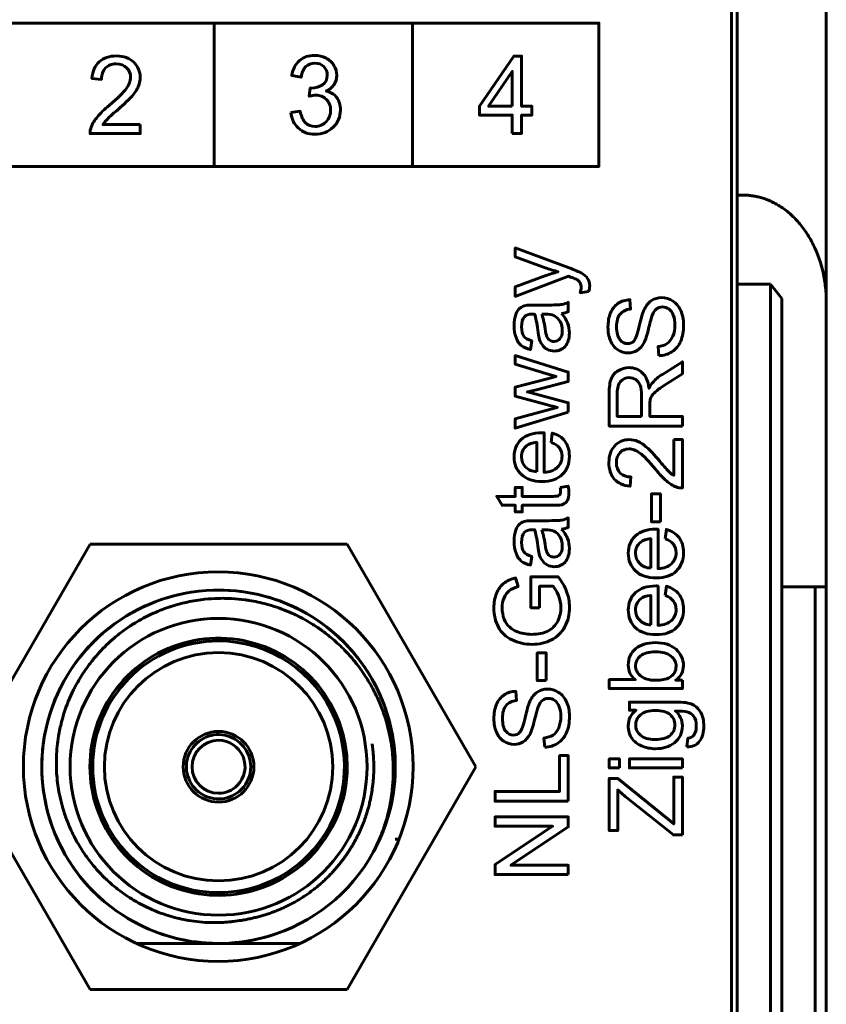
# Model space of a CAD drawing. Header units: millimetres. Extents: x -14 to 16, y -52 to 56.
# Tile 7 of 8: x 1 to 16, y 21 to 39. Entities that reach past the tile are written whole.
import ezdxf

# ---------------------------------------------------------------- set-up
doc = ezdxf.new("R2010")
doc.units = ezdxf.units.MM
for name, pattern in [('K5LT32780', [0]), ('K5LT32782', [0]), ('K5LT_BASIC', [0])]:
    doc.linetypes.add(name, pattern=pattern)

# ---------------------------------------------------------------- blocks, each defined once
blk = doc.blocks.new('U0')
at = {"color": 150, "linetype": 'K5LT32780', "lineweight": 60, "true_color": 0x0080ff}
for p, q in [((2.284, 29.101), (-0.026, 25.101)), ((6.902, 29.101), (2.284, 29.101)), ((9.212, 25.101), (6.902, 29.101)), ((-0.026, 25.101), (2.284, 21.101)), ((6.902, 21.101), (9.212, 25.101)), ((2.284, 21.101), (6.902, 21.101))]:
    blk.add_line(p, q, dxfattribs=at)

msp = doc.modelspace()

# ---------------------------------------------------------------- linework, layer by layer
at = {"color": 150, "linetype": 'K5LT32780', "lineweight": 60, "true_color": 0x0080ff}
for p, q in [((13.91, 40.253), (13.91, 35.374)), ((15.51, 39.809), (15.51, 33.454)), ((13.81, 16.453), (13.81, 38.853)), ((4.515, 35.889), (4.515, 38.466)), ((8.076, 38.464), (8.076, 35.888)), ((-2.393, 35.888), (11.425, 35.888)), ((14.01, 35.374), (13.91, 35.374)), ((13.91, 35.374), (13.91, 33.774)), ((14.51, 33.774), (13.91, 33.774)), ((13.91, 16.453), (13.91, 33.774)), ((14.51, 33.774), (14.51, 13.553)), ((14.71, 33.518), (14.51, 33.774)), ((14.71, 13.245), (14.71, 33.518)), ((15.51, 28.334), (15.51, 33.454)), ((14.71, 28.334), (15.31, 28.334)), ((15.31, 28.334), (15.31, -24.227)), ((15.51, 28.334), (15.31, 28.334)), ((15.51, 28.334), (15.51, -24.227)), ((7.768, 23.801), (7.835, 23.801)), ((3.12, 21.926), (4.586, 21.926)), ((4.6, 21.926), (6.054, 21.926))]:
    msp.add_line(p, q, dxfattribs=at)
at = {"color": 150, "linetype": 'K5LT32782', "lineweight": 60, "true_color": 0x0080ff}
msp.add_lwpolyline([(-2.393, 35.888), (11.425, 35.888), (11.425, 38.464), (-2.393, 38.464)], close=True, dxfattribs=at)
at = {"color": 150, "linetype": 'K5LT32780', "lineweight": 60, "true_color": 0x0080ff}
for centre, radius in [((4.587, 25.103), 3.5), ((4.587, 25.103), 3.5), ((4.593, 25.101), 2.667), ((4.593, 25.101), 0.635)]:
    msp.add_circle(centre, radius, dxfattribs=at)
for radius, start, end in [(3.175, 331.0539, 286.0891), (3.175, 100.364, 248.5714), (3.175, 331.0537, 90.0393), (3.175, 114.2734, 137.1429), (3.175, 123.7588, 142.0356), (3.175, 359.8705, 54.6605), (2.311, 0, 315), (2.261, 90, 270), (2.261, 315, 90), (2.051, 90, 270), (2.051, 270, 90), (0.578, 0, 315), (0.476, 90, 270), (0.476, 315, 90), (0.578, 315, 0), (2.311, 315, 0), (0.476, 270, 315), (3.175, 286.0891, 331.0538), (2.261, 270, 315), (3.175, 248.5714, 260.1086), (3.175, 261.9554, 288.2833), (3.175, 261.9553, 268.0639), (3.175, 261.9555, 267.639), (3.175, 273.8759, 275.9823)]:
    msp.add_arc((4.593, 25.101), radius, start, end, dxfattribs=at)
for points, knots in [([(3.186, 36.641), (3.186, 36.641), (3.186, 36.478), (3.186, 36.478), (2.285, 36.478), (2.285, 36.478), (2.284, 36.52), (2.291, 36.559), (2.305, 36.597), (2.328, 36.66), (2.365, 36.721), (2.416, 36.782), (2.467, 36.842), (2.54, 36.912), (2.635, 36.991), (2.782, 37.115), (2.882, 37.213), (2.934, 37.286), (2.986, 37.358), (3.013, 37.427), (3.013, 37.491), (3.013, 37.559), (2.989, 37.616), (2.941, 37.662), (2.894, 37.709), (2.832, 37.732), (2.756, 37.732), (2.675, 37.732), (2.61, 37.707), (2.562, 37.658), (2.514, 37.609), (2.489, 37.541), (2.489, 37.454), (2.489, 37.454), (2.318, 37.472), (2.318, 37.472), (2.329, 37.603), (2.374, 37.702), (2.45, 37.771), (2.527, 37.839), (2.63, 37.874), (2.76, 37.874), (2.89, 37.874), (2.993, 37.837), (3.069, 37.763), (3.146, 37.689), (3.184, 37.597), (3.184, 37.487), (3.184, 37.432), (3.173, 37.377), (3.15, 37.323), (3.128, 37.269), (3.091, 37.213), (3.039, 37.153), (2.987, 37.094), (2.902, 37.012), (2.782, 36.909), (2.682, 36.823), (2.617, 36.765), (2.589, 36.734), (2.56, 36.703), (2.537, 36.672), (2.518, 36.641), (2.518, 36.641), (3.186, 36.641), (3.186, 36.641)], [0, 0, 0, 0, 0.045455, 0.045455, 0.090909, 0.090909, 0.090909, 0.136364, 0.136364, 0.136364, 0.181818, 0.181818, 0.181818, 0.227273, 0.227273, 0.227273, 0.272727, 0.272727, 0.272727, 0.318182, 0.318182, 0.318182, 0.363636, 0.363636, 0.363636, 0.409091, 0.409091, 0.409091, 0.454545, 0.454545, 0.454545, 0.5, 0.5, 0.5, 0.545455, 0.545455, 0.545455, 0.590909, 0.590909, 0.590909, 0.636364, 0.636364, 0.636364, 0.681818, 0.681818, 0.681818, 0.727273, 0.727273, 0.727273, 0.772727, 0.772727, 0.772727, 0.818182, 0.818182, 0.818182, 0.863636, 0.863636, 0.863636, 0.909091, 0.909091, 0.909091, 0.954545, 0.954545, 0.954545, 1, 1, 1, 1]), ([(5.892, 36.859), (5.892, 36.859), (6.059, 36.882), (6.059, 36.882), (6.078, 36.785), (6.11, 36.715), (6.156, 36.672), (6.202, 36.63), (6.258, 36.608), (6.325, 36.608), (6.404, 36.608), (6.471, 36.636), (6.579, 36.747), (6.606, 36.816), (6.606, 36.898), (6.606, 36.977), (6.581, 37.041), (6.53, 37.093), (6.48, 37.143), (6.417, 37.169), (6.339, 37.169), (6.307, 37.169), (6.268, 37.162), (6.221, 37.15), (6.221, 37.15), (6.24, 37.299), (6.24, 37.299), (6.251, 37.298), (6.26, 37.297), (6.267, 37.297), (6.338, 37.297), (6.402, 37.316), (6.459, 37.354), (6.516, 37.392), (6.545, 37.45), (6.545, 37.529), (6.545, 37.591), (6.524, 37.643), (6.482, 37.684), (6.441, 37.725), (6.388, 37.745), (6.322, 37.745), (6.257, 37.745), (6.203, 37.724), (6.159, 37.682), (6.116, 37.64), (6.088, 37.577), (6.076, 37.493), (6.076, 37.493), (5.909, 37.524), (5.909, 37.524), (5.929, 37.639), (5.975, 37.728), (6.048, 37.791), (6.12, 37.854), (6.21, 37.885), (6.318, 37.885), (6.392, 37.885), (6.46, 37.869), (6.523, 37.836), (6.585, 37.804), (6.633, 37.76), (6.666, 37.704), (6.699, 37.647), (6.716, 37.588), (6.716, 37.525), (6.716, 37.465), (6.7, 37.411), (6.669, 37.362), (6.637, 37.312), (6.59, 37.273), (6.528, 37.244), (6.609, 37.225), (6.671, 37.186), (6.716, 37.126), (6.76, 37.067), (6.782, 36.992), (6.782, 36.902), (6.782, 36.781), (6.739, 36.678), (6.652, 36.593), (6.566, 36.509), (6.456, 36.467), (6.324, 36.467), (6.205, 36.467), (6.106, 36.503), (6.027, 36.576), (5.948, 36.649), (5.903, 36.743), (5.892, 36.859)], [0, 0, 0, 0, 0.033333, 0.033333, 0.033333, 0.066667, 0.066667, 0.066667, 0.1, 0.1, 0.1, 0.133333, 0.133333, 0.166667, 0.166667, 0.166667, 0.2, 0.2, 0.2, 0.233333, 0.233333, 0.233333, 0.266667, 0.266667, 0.266667, 0.3, 0.3, 0.3, 0.333333, 0.333333, 0.333333, 0.366667, 0.366667, 0.366667, 0.4, 0.4, 0.4, 0.433333, 0.433333, 0.433333, 0.466667, 0.466667, 0.466667, 0.5, 0.5, 0.5, 0.533333, 0.533333, 0.533333, 0.566667, 0.566667, 0.566667, 0.6, 0.6, 0.6, 0.633333, 0.633333, 0.633333, 0.666667, 0.666667, 0.666667, 0.7, 0.7, 0.7, 0.733333, 0.733333, 0.733333, 0.766667, 0.766667, 0.766667, 0.8, 0.8, 0.8, 0.833333, 0.833333, 0.833333, 0.866667, 0.866667, 0.866667, 0.9, 0.9, 0.9, 0.933333, 0.933333, 0.933333, 0.966667, 0.966667, 0.966667, 1, 1, 1, 1]), ([(9.87, 36.481), (9.87, 36.481), (9.87, 36.813), (9.87, 36.813), (9.279, 36.813), (9.279, 36.813), (9.279, 36.97), (9.279, 36.97), (9.9, 37.871), (9.9, 37.871), (10.037, 37.871), (10.037, 37.871), (10.037, 36.97), (10.037, 36.97), (10.221, 36.97), (10.221, 36.97), (10.221, 36.813), (10.221, 36.813), (10.037, 36.813), (10.037, 36.813), (10.037, 36.481), (10.037, 36.481), (9.87, 36.481), (9.87, 36.481)], [0, 0, 0, 0, 0.090909, 0.090909, 0.181818, 0.181818, 0.272727, 0.272727, 0.363636, 0.363636, 0.454545, 0.454545, 0.545455, 0.545455, 0.636364, 0.636364, 0.727273, 0.727273, 0.818182, 0.818182, 0.909091, 0.909091, 1, 1, 1, 1]), ([(9.87, 36.97), (9.87, 36.97), (9.87, 37.595), (9.87, 37.595), (9.444, 36.97), (9.444, 36.97), (9.87, 36.97), (9.87, 36.97)], [0, 0, 0, 0, 0.333333, 0.333333, 0.666667, 0.666667, 1, 1, 1, 1]), ([(3.065, 27.668), (3.157, 27.725), (3.299, 27.804), (3.471, 27.882), (3.571, 27.922), (3.646, 27.951), (3.722, 27.977), (3.85, 28.017), (4.058, 28.07), (4.322, 28.112), (4.561, 28.128), (4.721, 28.128), (4.88, 28.121), (5.012, 28.109), (5.169, 28.086), (5.299, 28.062), (5.528, 28.007), (5.726, 27.94), (5.944, 27.847), (6.093, 27.774), (6.273, 27.67), (6.44, 27.558), (6.633, 27.41), (6.828, 27.232), (6.978, 27.066), (7.087, 26.932), (7.167, 26.824), (7.27, 26.669), (7.353, 26.525), (7.443, 26.348), (7.557, 26.087), (7.665, 25.723), (7.714, 25.395), (7.738, 25.066), (7.731, 24.811), (7.685, 24.459), (7.629, 24.207), (7.539, 23.936), (7.459, 23.741), (7.399, 23.618), (7.371, 23.564)], [0, 0, 0, 0, 0.040132, 0.060379, 0.070345, 0.080268, 0.090309, 0.100424, 0.130253, 0.170107, 0.199928, 0.219735, 0.229609, 0.25918, 0.269072, 0.288852, 0.308175, 0.356771, 0.366578, 0.396365, 0.418795, 0.443754, 0.471255, 0.509323, 0.541894, 0.55475, 0.573487, 0.592265, 0.6239, 0.635373, 0.666208, 0.730041, 0.776289, 0.789331, 0.852988, 0.871042, 0.921566, 0.948895, 0.977375, 1, 1, 1, 1]), ([(5.005, 22.341), (4.956, 22.333), (4.881, 22.322), (4.717, 22.304), (4.549, 22.297), (4.339, 22.303), (4.158, 22.321), (3.976, 22.351), (3.807, 22.39), (3.635, 22.441), (3.382, 22.534), (3.094, 22.678), (2.819, 22.866), (2.652, 23.006), (2.541, 23.11), (2.45, 23.203), (2.324, 23.345), (2.153, 23.571), (1.99, 23.85), (1.883, 24.097), (1.793, 24.35), (1.737, 24.57), (1.699, 24.817), (1.679, 25.027), (1.676, 25.309), (1.707, 25.617), (1.762, 25.874), (1.842, 26.155), (1.93, 26.37), (2.037, 26.576), (2.121, 26.724), (2.22, 26.872), (2.338, 27.026), (2.486, 27.2), (2.68, 27.387), (2.89, 27.553), (3.008, 27.632), (3.065, 27.668)], [0, 0, 0, 0, 0.018982, 0.028473, 0.062232, 0.082284, 0.107615, 0.13084, 0.151962, 0.173087, 0.198432, 0.253312, 0.294393, 0.323796, 0.335305, 0.351987, 0.372786, 0.406942, 0.458535, 0.494396, 0.508246, 0.559848, 0.579954, 0.602271, 0.639175, 0.686517, 0.718675, 0.738131, 0.796551, 0.806254, 0.825617, 0.860633, 0.873109, 0.899078, 0.946572, 0.974494, 1, 1, 1, 1]), ([(5.005, 22.341), (5.035, 22.347), (5.093, 22.356), (5.18, 22.374), (5.265, 22.394), (5.348, 22.416), (5.428, 22.44), (5.506, 22.465), (5.582, 22.493), (5.657, 22.522), (5.73, 22.554), (5.803, 22.587), (5.875, 22.623), (5.946, 22.66), (6.017, 22.701), (6.087, 22.744), (6.156, 22.789), (6.224, 22.837), (6.291, 22.887), (6.356, 22.938), (6.419, 22.991), (6.479, 23.045), (6.537, 23.1), (6.593, 23.156), (6.645, 23.212), (6.696, 23.269), (6.743, 23.325), (6.787, 23.38), (6.83, 23.435), (6.87, 23.49), (6.908, 23.545), (6.943, 23.6), (6.977, 23.654), (7.009, 23.708), (7.04, 23.762), (7.069, 23.817), (7.097, 23.872), (7.124, 23.927), (7.149, 23.983), (7.173, 24.039), (7.196, 24.095), (7.217, 24.151), (7.236, 24.207), (7.254, 24.261), (7.27, 24.313), (7.284, 24.363), (7.296, 24.41), (7.307, 24.454), (7.316, 24.494), (7.324, 24.531), (7.331, 24.567), (7.338, 24.603), (7.344, 24.639), (7.35, 24.676), (7.355, 24.715), (7.36, 24.754), (7.365, 24.796), (7.37, 24.841), (7.374, 24.886), (7.376, 24.928), (7.379, 24.961), (7.38, 24.987), (7.38, 25.004), (7.38, 25.015), (7.38, 25.024), (7.38, 25.033), (7.38, 25.045), (7.381, 25.066), (7.382, 25.101), (7.382, 25.145), (7.38, 25.183), (7.379, 25.21), (7.379, 25.228), (7.378, 25.247), (7.376, 25.273), (7.374, 25.303), (7.372, 25.337), (7.368, 25.373), (7.365, 25.409), (7.361, 25.444), (7.356, 25.478), (7.353, 25.5), (7.352, 25.512)], [0, 0, 0, 0, 0.019814, 0.03963, 0.05936, 0.078756, 0.097811, 0.116488, 0.135046, 0.153585, 0.172164, 0.190663, 0.209164, 0.227813, 0.246686, 0.265609, 0.284446, 0.303065, 0.321525, 0.339768, 0.35783, 0.375521, 0.393013, 0.410298, 0.427481, 0.444415, 0.461225, 0.477686, 0.493929, 0.509855, 0.525701, 0.541068, 0.556059, 0.570604, 0.584984, 0.599176, 0.613331, 0.627411, 0.64153, 0.655594, 0.669671, 0.683797, 0.698114, 0.712066, 0.725519, 0.737888, 0.749573, 0.759713, 0.768752, 0.776659, 0.784227, 0.791472, 0.798724, 0.806099, 0.813708, 0.821698, 0.830101, 0.839734, 0.850661, 0.861248, 0.870565, 0.876791, 0.88091, 0.883595, 0.885649, 0.887707, 0.890327, 0.894617, 0.903127, 0.914729, 0.924741, 0.928952, 0.932534, 0.936719, 0.942215, 0.949532, 0.957493, 0.96593, 0.974394, 0.982886, 0.991363, 1, 1, 1, 1])]:
    msp.add_open_spline(points, degree=3, knots=knots, dxfattribs=at)
msp.add_rational_spline([(14.01, 35.374), (14.889, 35.374), (15.51, 34.579), (15.51, 33.454)], [1, 0.804737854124, 0.804737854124, 1], degree=3, dxfattribs=at)
at = {"color": 150, "linetype": 'K5LT_BASIC', "lineweight": 60, "true_color": 0x0080ff}
for points, knots in [([(11.241, 33.639), (11.241, 33.639), (11.091, 33.62), (11.091, 33.62), (11.101, 33.656), (11.106, 33.686), (11.106, 33.713), (11.106, 33.749), (11.1, 33.778), (11.088, 33.799), (11.076, 33.821), (11.059, 33.838), (11.038, 33.852), (11.021, 33.862), (10.981, 33.879), (10.917, 33.901), (10.908, 33.904), (10.895, 33.909), (10.878, 33.916), (10.878, 33.916), (9.922, 33.554), (9.922, 33.554), (9.922, 33.727), (9.922, 33.727), (10.472, 33.926), (10.472, 33.926), (10.542, 33.952), (10.615, 33.974), (10.692, 33.995), (10.619, 34.014), (10.548, 34.036), (10.478, 34.061), (10.478, 34.061), (9.922, 34.264), (9.922, 34.264), (9.922, 34.425), (9.922, 34.425), (10.891, 34.066), (10.891, 34.066), (10.995, 34.027), (11.067, 33.996), (11.106, 33.975), (11.159, 33.946), (11.198, 33.913), (11.223, 33.876), (11.248, 33.839), (11.26, 33.794), (11.26, 33.743), (11.26, 33.712), (11.253, 33.677), (11.241, 33.639)], [0, 0, 0, 0, 0.055556, 0.055556, 0.055556, 0.111111, 0.111111, 0.111111, 0.166667, 0.166667, 0.166667, 0.222222, 0.222222, 0.222222, 0.277778, 0.277778, 0.277778, 0.333333, 0.333333, 0.333333, 0.388889, 0.388889, 0.444444, 0.444444, 0.5, 0.5, 0.5, 0.555556, 0.555556, 0.555556, 0.611111, 0.611111, 0.611111, 0.666667, 0.666667, 0.722222, 0.722222, 0.777778, 0.777778, 0.777778, 0.833333, 0.833333, 0.833333, 0.888889, 0.888889, 0.888889, 0.944444, 0.944444, 0.944444, 1, 1, 1, 1]), ([(10.755, 33.248), (10.806, 33.188), (10.842, 33.13), (10.863, 33.075), (10.884, 33.019), (10.895, 32.96), (10.895, 32.896), (10.895, 32.792), (10.869, 32.712), (10.818, 32.655), (10.768, 32.599), (10.702, 32.571), (10.623, 32.571), (10.577, 32.571), (10.534, 32.582), (10.496, 32.603), (10.457, 32.624), (10.427, 32.652), (10.403, 32.686), (10.38, 32.721), (10.362, 32.759), (10.35, 32.802), (10.342, 32.834), (10.334, 32.882), (10.326, 32.946), (10.311, 33.076), (10.292, 33.173), (10.271, 33.234), (10.249, 33.235), (10.235, 33.235), (10.229, 33.235), (10.164, 33.235), (10.117, 33.22), (10.091, 33.189), (10.054, 33.148), (10.036, 33.086), (10.036, 33.005), (10.036, 32.929), (10.05, 32.873), (10.076, 32.837), (10.103, 32.8), (10.15, 32.774), (10.218, 32.756), (10.218, 32.756), (10.196, 32.598), (10.196, 32.598), (10.128, 32.613), (10.073, 32.636), (9.99, 32.702), (9.958, 32.75), (9.936, 32.812), (9.914, 32.874), (9.902, 32.947), (9.902, 33.029), (9.902, 33.11), (9.912, 33.177), (9.931, 33.228), (9.95, 33.278), (9.974, 33.316), (10.003, 33.34), (10.032, 33.364), (10.069, 33.38), (10.113, 33.39), (10.141, 33.395), (10.19, 33.398), (10.261, 33.398), (10.261, 33.398), (10.475, 33.398), (10.475, 33.398), (10.625, 33.398), (10.72, 33.402), (10.76, 33.408), (10.8, 33.415), (10.838, 33.428), (10.875, 33.448), (10.875, 33.448), (10.875, 33.279), (10.875, 33.279), (10.841, 33.263), (10.801, 33.252), (10.755, 33.248)], [0, 0, 0, 0, 0.037037, 0.037037, 0.037037, 0.074074, 0.074074, 0.074074, 0.111111, 0.111111, 0.111111, 0.148148, 0.148148, 0.148148, 0.185185, 0.185185, 0.185185, 0.222222, 0.222222, 0.222222, 0.259259, 0.259259, 0.259259, 0.296296, 0.296296, 0.296296, 0.333333, 0.333333, 0.333333, 0.37037, 0.37037, 0.37037, 0.407407, 0.407407, 0.407407, 0.444444, 0.444444, 0.444444, 0.481481, 0.481481, 0.481481, 0.518519, 0.518519, 0.518519, 0.555556, 0.555556, 0.555556, 0.592593, 0.592593, 0.62963, 0.62963, 0.62963, 0.666667, 0.666667, 0.666667, 0.703704, 0.703704, 0.703704, 0.740741, 0.740741, 0.740741, 0.777778, 0.777778, 0.777778, 0.814815, 0.814815, 0.814815, 0.851852, 0.851852, 0.851852, 0.888889, 0.888889, 0.888889, 0.925926, 0.925926, 0.925926, 0.962963, 0.962963, 0.962963, 1, 1, 1, 1]), ([(12.502, 32.488), (12.502, 32.488), (12.487, 32.651), (12.487, 32.651), (12.553, 32.659), (12.607, 32.677), (12.65, 32.705), (12.692, 32.734), (12.726, 32.778), (12.753, 32.837), (12.779, 32.897), (12.792, 32.964), (12.792, 33.039), (12.792, 33.105), (12.782, 33.164), (12.762, 33.214), (12.742, 33.265), (12.715, 33.303), (12.68, 33.327), (12.646, 33.352), (12.608, 33.365), (12.568, 33.365), (12.527, 33.365), (12.491, 33.353), (12.46, 33.329), (12.43, 33.305), (12.404, 33.266), (12.383, 33.211), (12.37, 33.176), (12.348, 33.098), (12.319, 32.977), (12.29, 32.856), (12.263, 32.772), (12.237, 32.723), (12.204, 32.661), (12.163, 32.614), (12.115, 32.584), (12.066, 32.553), (12.011, 32.537), (11.951, 32.537), (11.884, 32.537), (11.822, 32.556), (11.765, 32.594), (11.707, 32.632), (11.663, 32.686), (11.633, 32.759), (11.603, 32.831), (11.588, 32.911), (11.588, 33), (11.588, 33.097), (11.604, 33.183), (11.635, 33.257), (11.667, 33.331), (11.713, 33.389), (11.774, 33.429), (11.835, 33.469), (11.904, 33.49), (11.981, 33.493), (11.981, 33.493), (11.994, 33.326), (11.994, 33.326), (11.911, 33.317), (11.848, 33.287), (11.806, 33.235), (11.764, 33.184), (11.742, 33.107), (11.742, 33.006), (11.742, 32.901), (11.762, 32.825), (11.8, 32.777), (11.839, 32.729), (11.885, 32.704), (11.94, 32.704), (11.987, 32.704), (12.026, 32.722), (12.056, 32.755), (12.086, 32.789), (12.118, 32.876), (12.15, 33.017), (12.182, 33.159), (12.21, 33.256), (12.234, 33.308), (12.269, 33.384), (12.313, 33.441), (12.367, 33.477), (12.421, 33.514), (12.483, 33.532), (12.553, 33.532), (12.623, 33.532), (12.689, 33.512), (12.75, 33.472), (12.812, 33.432), (12.86, 33.375), (12.894, 33.3), (12.929, 33.225), (12.946, 33.141), (12.946, 33.047), (12.946, 32.928), (12.928, 32.829), (12.894, 32.749), (12.859, 32.668), (12.807, 32.606), (12.738, 32.56), (12.668, 32.514), (12.59, 32.49), (12.502, 32.488)], [0, 0, 0, 0, 0.028571, 0.028571, 0.028571, 0.057143, 0.057143, 0.057143, 0.085714, 0.085714, 0.085714, 0.114286, 0.114286, 0.114286, 0.142857, 0.142857, 0.142857, 0.171429, 0.171429, 0.171429, 0.2, 0.2, 0.2, 0.228571, 0.228571, 0.228571, 0.257143, 0.257143, 0.257143, 0.285714, 0.285714, 0.285714, 0.314286, 0.314286, 0.314286, 0.342857, 0.342857, 0.342857, 0.371429, 0.371429, 0.371429, 0.4, 0.4, 0.4, 0.428571, 0.428571, 0.428571, 0.457143, 0.457143, 0.457143, 0.485714, 0.485714, 0.485714, 0.514286, 0.514286, 0.514286, 0.542857, 0.542857, 0.542857, 0.571429, 0.571429, 0.571429, 0.6, 0.6, 0.6, 0.628571, 0.628571, 0.628571, 0.657143, 0.657143, 0.657143, 0.685714, 0.685714, 0.685714, 0.714286, 0.714286, 0.714286, 0.742857, 0.742857, 0.742857, 0.771429, 0.771429, 0.771429, 0.8, 0.8, 0.8, 0.828571, 0.828571, 0.828571, 0.857143, 0.857143, 0.857143, 0.885714, 0.885714, 0.885714, 0.914286, 0.914286, 0.914286, 0.942857, 0.942857, 0.942857, 0.971429, 0.971429, 0.971429, 1, 1, 1, 1]), ([(10.398, 33.235), (10.421, 33.176), (10.442, 33.088), (10.458, 32.971), (10.468, 32.904), (10.478, 32.857), (10.502, 32.802), (10.519, 32.781), (10.542, 32.766), (10.565, 32.751), (10.59, 32.743), (10.619, 32.743), (10.661, 32.743), (10.697, 32.76), (10.754, 32.825), (10.768, 32.873), (10.768, 32.935), (10.768, 32.997), (10.755, 33.053), (10.727, 33.101), (10.701, 33.15), (10.664, 33.185), (10.617, 33.208), (10.58, 33.225), (10.527, 33.234), (10.456, 33.234), (10.456, 33.234), (10.398, 33.235), (10.398, 33.235)], [0, 0, 0, 0, 0.1, 0.1, 0.1, 0.2, 0.2, 0.3, 0.3, 0.3, 0.4, 0.4, 0.4, 0.5, 0.5, 0.6, 0.6, 0.6, 0.7, 0.7, 0.7, 0.8, 0.8, 0.8, 0.9, 0.9, 0.9, 1, 1, 1, 1]), ([(10.875, 31.473), (10.875, 31.473), (9.922, 31.185), (9.922, 31.185), (9.922, 31.354), (9.922, 31.354), (10.472, 31.505), (10.472, 31.505), (10.676, 31.559), (10.676, 31.559), (10.666, 31.561), (10.601, 31.578), (10.48, 31.608), (10.48, 31.608), (9.922, 31.759), (9.922, 31.759), (9.922, 31.925), (9.922, 31.925), (10.475, 32.068), (10.475, 32.068), (10.657, 32.115), (10.657, 32.115), (10.473, 32.17), (10.473, 32.17), (9.922, 32.334), (9.922, 32.334), (9.922, 32.491), (9.922, 32.491), (10.875, 32.192), (10.875, 32.192), (10.875, 32.025), (10.875, 32.025), (10.305, 31.874), (10.305, 31.874), (10.142, 31.836), (10.142, 31.836), (10.875, 31.643), (10.875, 31.643), (10.875, 31.473), (10.875, 31.473)], [0, 0, 0, 0, 0.055556, 0.055556, 0.111111, 0.111111, 0.166667, 0.166667, 0.222222, 0.222222, 0.222222, 0.277778, 0.277778, 0.277778, 0.333333, 0.333333, 0.388889, 0.388889, 0.444444, 0.444444, 0.5, 0.5, 0.555556, 0.555556, 0.611111, 0.611111, 0.666667, 0.666667, 0.722222, 0.722222, 0.777778, 0.777778, 0.833333, 0.833333, 0.888889, 0.888889, 0.944444, 0.944444, 1, 1, 1, 1]), ([(12.924, 31.224), (12.924, 31.224), (11.61, 31.224), (11.61, 31.224), (11.61, 31.806), (11.61, 31.806), (11.61, 31.923), (11.622, 32.012), (11.646, 32.073), (11.669, 32.134), (11.711, 32.182), (11.83, 32.255), (11.896, 32.273), (11.968, 32.273), (12.062, 32.273), (12.14, 32.243), (12.268, 32.122), (12.308, 32.029), (12.326, 31.903), (12.348, 31.95), (12.37, 31.984), (12.391, 32.008), (12.438, 32.059), (12.496, 32.107), (12.566, 32.152), (12.566, 32.152), (12.924, 32.379), (12.924, 32.379), (12.924, 32.162), (12.924, 32.162), (12.651, 31.988), (12.651, 31.988), (12.571, 31.938), (12.511, 31.896), (12.469, 31.863), (12.427, 31.83), (12.398, 31.801), (12.381, 31.775), (12.365, 31.749), (12.353, 31.723), (12.347, 31.696), (12.343, 31.676), (12.341, 31.644), (12.341, 31.599), (12.341, 31.599), (12.341, 31.398), (12.341, 31.398), (12.924, 31.398), (12.924, 31.398), (12.924, 31.224), (12.924, 31.224)], [0, 0, 0, 0, 0.052632, 0.052632, 0.105263, 0.105263, 0.105263, 0.157895, 0.157895, 0.157895, 0.210526, 0.210526, 0.263158, 0.263158, 0.263158, 0.315789, 0.315789, 0.368421, 0.368421, 0.368421, 0.421053, 0.421053, 0.421053, 0.473684, 0.473684, 0.473684, 0.526316, 0.526316, 0.578947, 0.578947, 0.631579, 0.631579, 0.631579, 0.684211, 0.684211, 0.684211, 0.736842, 0.736842, 0.736842, 0.789474, 0.789474, 0.789474, 0.842105, 0.842105, 0.842105, 0.894737, 0.894737, 0.947368, 0.947368, 1, 1, 1, 1]), ([(12.19, 31.398), (12.19, 31.398), (12.19, 31.771), (12.19, 31.771), (12.19, 31.851), (12.182, 31.912), (12.165, 31.957), (12.149, 32.002), (12.123, 32.035), (12.086, 32.058), (12.05, 32.082), (12.011, 32.093), (11.969, 32.093), (11.907, 32.093), (11.855, 32.071), (11.815, 32.026), (11.775, 31.981), (11.755, 31.91), (11.755, 31.813), (11.755, 31.813), (11.755, 31.398), (11.755, 31.398), (12.19, 31.398), (12.19, 31.398)], [0, 0, 0, 0, 0.125, 0.125, 0.125, 0.25, 0.25, 0.25, 0.375, 0.375, 0.375, 0.5, 0.5, 0.5, 0.625, 0.625, 0.625, 0.75, 0.75, 0.75, 0.875, 0.875, 1, 1, 1, 1]), ([(10.566, 30.93), (10.566, 30.93), (10.588, 31.097), (10.588, 31.097), (10.685, 31.071), (10.761, 31.023), (10.814, 30.952), (10.868, 30.881), (10.895, 30.79), (10.895, 30.68), (10.895, 30.541), (10.852, 30.431), (10.766, 30.35), (10.681, 30.268), (10.561, 30.228), (10.406, 30.228), (10.247, 30.228), (10.123, 30.269), (10.035, 30.351), (9.946, 30.433), (9.902, 30.54), (9.902, 30.671), (9.902, 30.798), (9.945, 30.902), (10.118, 31.062), (10.24, 31.103), (10.397, 31.103), (10.406, 31.103), (10.421, 31.103), (10.44, 31.102), (10.44, 31.102), (10.44, 30.393), (10.44, 30.393), (10.544, 30.399), (10.624, 30.428), (10.679, 30.482), (10.735, 30.534), (10.763, 30.601), (10.763, 30.68), (10.763, 30.739), (10.747, 30.789), (10.716, 30.831), (10.685, 30.873), (10.635, 30.906), (10.566, 30.93)], [0, 0, 0, 0, 0.066667, 0.066667, 0.066667, 0.133333, 0.133333, 0.133333, 0.2, 0.2, 0.2, 0.266667, 0.266667, 0.266667, 0.333333, 0.333333, 0.333333, 0.4, 0.4, 0.4, 0.466667, 0.466667, 0.466667, 0.533333, 0.533333, 0.6, 0.6, 0.6, 0.666667, 0.666667, 0.666667, 0.733333, 0.733333, 0.733333, 0.8, 0.8, 0.8, 0.866667, 0.866667, 0.866667, 0.933333, 0.933333, 0.933333, 1, 1, 1, 1]), ([(12.77, 30.981), (12.77, 30.981), (12.924, 30.981), (12.924, 30.981), (12.924, 30.112), (12.924, 30.112), (12.885, 30.111), (12.848, 30.117), (12.812, 30.131), (12.753, 30.153), (12.694, 30.189), (12.637, 30.238), (12.58, 30.287), (12.514, 30.358), (12.439, 30.449), (12.322, 30.591), (12.229, 30.688), (12.161, 30.738), (12.092, 30.789), (12.027, 30.814), (11.966, 30.814), (11.902, 30.814), (11.849, 30.791), (11.805, 30.746), (11.761, 30.7), (11.739, 30.64), (11.739, 30.566), (11.739, 30.488), (11.762, 30.426), (11.809, 30.379), (11.855, 30.332), (11.919, 30.309), (12.001, 30.308), (12.001, 30.308), (11.985, 30.143), (11.985, 30.143), (11.861, 30.154), (11.767, 30.197), (11.702, 30.271), (11.637, 30.345), (11.605, 30.445), (11.605, 30.57), (11.605, 30.696), (11.64, 30.796), (11.71, 30.869), (11.78, 30.943), (11.867, 30.98), (11.97, 30.98), (12.023, 30.98), (12.074, 30.969), (12.125, 30.947), (12.176, 30.926), (12.23, 30.89), (12.286, 30.84), (12.342, 30.79), (12.419, 30.707), (12.517, 30.592), (12.598, 30.495), (12.653, 30.432), (12.682, 30.405), (12.711, 30.377), (12.74, 30.355), (12.77, 30.337), (12.77, 30.337), (12.77, 30.981), (12.77, 30.981)], [0, 0, 0, 0, 0.045455, 0.045455, 0.090909, 0.090909, 0.090909, 0.136364, 0.136364, 0.136364, 0.181818, 0.181818, 0.181818, 0.227273, 0.227273, 0.227273, 0.272727, 0.272727, 0.272727, 0.318182, 0.318182, 0.318182, 0.363636, 0.363636, 0.363636, 0.409091, 0.409091, 0.409091, 0.454545, 0.454545, 0.454545, 0.5, 0.5, 0.5, 0.545455, 0.545455, 0.545455, 0.590909, 0.590909, 0.590909, 0.636364, 0.636364, 0.636364, 0.681818, 0.681818, 0.681818, 0.727273, 0.727273, 0.727273, 0.772727, 0.772727, 0.772727, 0.818182, 0.818182, 0.818182, 0.863636, 0.863636, 0.863636, 0.909091, 0.909091, 0.909091, 0.954545, 0.954545, 0.954545, 1, 1, 1, 1]), ([(10.308, 30.402), (10.308, 30.402), (10.308, 30.932), (10.308, 30.932), (10.228, 30.925), (10.168, 30.905), (10.128, 30.871), (10.065, 30.82), (10.034, 30.754), (10.034, 30.672), (10.034, 30.598), (10.059, 30.536), (10.109, 30.486), (10.158, 30.435), (10.224, 30.408), (10.308, 30.402)], [0, 0, 0, 0, 0.2, 0.2, 0.2, 0.4, 0.4, 0.4, 0.6, 0.6, 0.6, 0.8, 0.8, 0.8, 1, 1, 1, 1]), ([(10.731, 30.122), (10.731, 30.122), (10.873, 30.144), (10.873, 30.144), (10.882, 30.098), (10.887, 30.058), (10.887, 30.022), (10.887, 29.964), (10.878, 29.919), (10.86, 29.886), (10.841, 29.854), (10.817, 29.832), (10.786, 29.818), (10.756, 29.805), (10.693, 29.799), (10.596, 29.799), (10.596, 29.799), (10.047, 29.799), (10.047, 29.799), (10.047, 29.68), (10.047, 29.68), (9.922, 29.68), (9.922, 29.68), (9.922, 29.799), (9.922, 29.799), (9.687, 29.799), (9.687, 29.799), (9.59, 29.96), (9.59, 29.96), (9.922, 29.96), (9.922, 29.96), (9.922, 30.122), (9.922, 30.122), (10.047, 30.122), (10.047, 30.122), (10.047, 29.96), (10.047, 29.96), (10.605, 29.96), (10.605, 29.96), (10.651, 29.96), (10.681, 29.963), (10.694, 29.969), (10.707, 29.974), (10.717, 29.983), (10.725, 29.996), (10.733, 30.009), (10.737, 30.028), (10.737, 30.051), (10.737, 30.069), (10.735, 30.093), (10.731, 30.122)], [0, 0, 0, 0, 0.05, 0.05, 0.05, 0.1, 0.1, 0.1, 0.15, 0.15, 0.15, 0.2, 0.2, 0.2, 0.25, 0.25, 0.25, 0.3, 0.3, 0.35, 0.35, 0.4, 0.4, 0.45, 0.45, 0.5, 0.5, 0.55, 0.55, 0.6, 0.6, 0.65, 0.65, 0.7, 0.7, 0.75, 0.75, 0.8, 0.8, 0.8, 0.85, 0.85, 0.85, 0.9, 0.9, 0.9, 0.95, 0.95, 0.95, 1, 1, 1, 1]), ([(12.529, 29.505), (12.529, 29.505), (12.368, 29.505), (12.368, 29.505), (12.368, 30.004), (12.368, 30.004), (12.529, 30.004), (12.529, 30.004), (12.529, 29.505), (12.529, 29.505)], [0, 0, 0, 0, 0.25, 0.25, 0.5, 0.5, 0.75, 0.75, 1, 1, 1, 1]), ([(10.755, 29.373), (10.806, 29.313), (10.842, 29.255), (10.863, 29.2), (10.884, 29.145), (10.895, 29.085), (10.895, 29.022), (10.895, 28.917), (10.869, 28.837), (10.818, 28.78), (10.768, 28.724), (10.702, 28.696), (10.623, 28.696), (10.577, 28.696), (10.534, 28.707), (10.496, 28.728), (10.457, 28.749), (10.427, 28.777), (10.403, 28.811), (10.38, 28.846), (10.362, 28.884), (10.35, 28.928), (10.342, 28.959), (10.334, 29.007), (10.326, 29.071), (10.311, 29.201), (10.292, 29.298), (10.271, 29.359), (10.249, 29.36), (10.235, 29.36), (10.229, 29.36), (10.164, 29.36), (10.117, 29.345), (10.091, 29.314), (10.054, 29.273), (10.036, 29.212), (10.036, 29.13), (10.036, 29.054), (10.05, 28.998), (10.076, 28.962), (10.103, 28.925), (10.15, 28.899), (10.218, 28.881), (10.218, 28.881), (10.196, 28.724), (10.196, 28.724), (10.128, 28.738), (10.073, 28.762), (9.99, 28.828), (9.958, 28.875), (9.936, 28.938), (9.914, 29), (9.902, 29.072), (9.902, 29.154), (9.902, 29.235), (9.912, 29.302), (9.931, 29.353), (9.95, 29.404), (9.974, 29.441), (10.003, 29.465), (10.032, 29.489), (10.069, 29.506), (10.113, 29.515), (10.141, 29.521), (10.19, 29.523), (10.261, 29.523), (10.261, 29.523), (10.475, 29.523), (10.475, 29.523), (10.625, 29.523), (10.72, 29.527), (10.76, 29.533), (10.8, 29.54), (10.838, 29.553), (10.875, 29.573), (10.875, 29.573), (10.875, 29.404), (10.875, 29.404), (10.841, 29.388), (10.801, 29.378), (10.755, 29.373)], [0, 0, 0, 0, 0.037037, 0.037037, 0.037037, 0.074074, 0.074074, 0.074074, 0.111111, 0.111111, 0.111111, 0.148148, 0.148148, 0.148148, 0.185185, 0.185185, 0.185185, 0.222222, 0.222222, 0.222222, 0.259259, 0.259259, 0.259259, 0.296296, 0.296296, 0.296296, 0.333333, 0.333333, 0.333333, 0.37037, 0.37037, 0.37037, 0.407407, 0.407407, 0.407407, 0.444444, 0.444444, 0.444444, 0.481481, 0.481481, 0.481481, 0.518519, 0.518519, 0.518519, 0.555556, 0.555556, 0.555556, 0.592593, 0.592593, 0.62963, 0.62963, 0.62963, 0.666667, 0.666667, 0.666667, 0.703704, 0.703704, 0.703704, 0.740741, 0.740741, 0.740741, 0.777778, 0.777778, 0.777778, 0.814815, 0.814815, 0.814815, 0.851852, 0.851852, 0.851852, 0.888889, 0.888889, 0.888889, 0.925926, 0.925926, 0.925926, 0.962963, 0.962963, 0.962963, 1, 1, 1, 1]), ([(10.398, 29.36), (10.421, 29.301), (10.442, 29.213), (10.458, 29.096), (10.468, 29.029), (10.478, 28.982), (10.502, 28.927), (10.519, 28.906), (10.542, 28.891), (10.565, 28.876), (10.59, 28.869), (10.619, 28.869), (10.661, 28.869), (10.697, 28.885), (10.754, 28.95), (10.768, 28.998), (10.768, 29.061), (10.768, 29.123), (10.755, 29.178), (10.727, 29.227), (10.701, 29.275), (10.664, 29.311), (10.617, 29.333), (10.58, 29.351), (10.527, 29.359), (10.456, 29.359), (10.456, 29.359), (10.398, 29.36), (10.398, 29.36)], [0, 0, 0, 0, 0.1, 0.1, 0.1, 0.2, 0.2, 0.3, 0.3, 0.3, 0.4, 0.4, 0.4, 0.5, 0.5, 0.6, 0.6, 0.6, 0.7, 0.7, 0.7, 0.8, 0.8, 0.8, 0.9, 0.9, 0.9, 1, 1, 1, 1]), ([(12.616, 29.198), (12.616, 29.198), (12.638, 29.365), (12.638, 29.365), (12.735, 29.339), (12.81, 29.29), (12.864, 29.219), (12.917, 29.148), (12.944, 29.058), (12.944, 28.948), (12.944, 28.809), (12.901, 28.699), (12.816, 28.617), (12.73, 28.536), (12.61, 28.495), (12.456, 28.495), (12.296, 28.495), (12.172, 28.536), (12.084, 28.619), (11.996, 28.701), (11.952, 28.808), (11.952, 28.939), (11.952, 29.066), (11.995, 29.169), (12.168, 29.33), (12.289, 29.37), (12.446, 29.37), (12.456, 29.37), (12.47, 29.37), (12.489, 29.37), (12.489, 29.37), (12.489, 28.661), (12.489, 28.661), (12.593, 28.667), (12.673, 28.696), (12.729, 28.749), (12.784, 28.802), (12.812, 28.868), (12.812, 28.948), (12.812, 29.007), (12.796, 29.057), (12.765, 29.099), (12.734, 29.141), (12.684, 29.174), (12.616, 29.198)], [0, 0, 0, 0, 0.066667, 0.066667, 0.066667, 0.133333, 0.133333, 0.133333, 0.2, 0.2, 0.2, 0.266667, 0.266667, 0.266667, 0.333333, 0.333333, 0.333333, 0.4, 0.4, 0.4, 0.466667, 0.466667, 0.466667, 0.533333, 0.533333, 0.6, 0.6, 0.6, 0.666667, 0.666667, 0.666667, 0.733333, 0.733333, 0.733333, 0.8, 0.8, 0.8, 0.866667, 0.866667, 0.866667, 0.933333, 0.933333, 0.933333, 1, 1, 1, 1]), ([(12.357, 28.67), (12.357, 28.67), (12.357, 29.2), (12.357, 29.2), (12.277, 29.193), (12.217, 29.172), (12.177, 29.139), (12.115, 29.088), (12.084, 29.021), (12.084, 28.94), (12.084, 28.866), (12.108, 28.804), (12.158, 28.753), (12.208, 28.703), (12.274, 28.675), (12.357, 28.67)], [0, 0, 0, 0, 0.2, 0.2, 0.2, 0.4, 0.4, 0.4, 0.6, 0.6, 0.6, 0.8, 0.8, 0.8, 1, 1, 1, 1]), ([(10.359, 27.959), (10.359, 27.959), (10.205, 27.959), (10.205, 27.959), (10.205, 28.515), (10.205, 28.515), (10.692, 28.515), (10.692, 28.515), (10.76, 28.429), (10.811, 28.341), (10.845, 28.251), (10.879, 28.16), (10.897, 28.067), (10.897, 27.971), (10.897, 27.842), (10.869, 27.725), (10.814, 27.62), (10.759, 27.514), (10.679, 27.435), (10.574, 27.381), (10.47, 27.327), (10.353, 27.3), (10.224, 27.3), (10.096, 27.3), (9.977, 27.327), (9.866, 27.38), (9.755, 27.434), (9.673, 27.511), (9.62, 27.611), (9.566, 27.711), (9.539, 27.827), (9.539, 27.958), (9.539, 28.052), (9.554, 28.138), (9.585, 28.215), (9.616, 28.292), (9.659, 28.352), (9.714, 28.396), (9.769, 28.439), (9.84, 28.472), (9.929, 28.495), (9.929, 28.495), (9.972, 28.338), (9.972, 28.338), (9.905, 28.318), (9.852, 28.294), (9.814, 28.265), (9.776, 28.235), (9.745, 28.194), (9.722, 28.139), (9.699, 28.085), (9.688, 28.025), (9.688, 27.959), (9.688, 27.879), (9.7, 27.811), (9.724, 27.753), (9.748, 27.695), (9.78, 27.649), (9.82, 27.613), (9.859, 27.577), (9.903, 27.55), (9.95, 27.53), (10.031, 27.497), (10.119, 27.48), (10.214, 27.48), (10.332, 27.48), (10.43, 27.5), (10.509, 27.54), (10.588, 27.581), (10.647, 27.639), (10.685, 27.716), (10.723, 27.793), (10.742, 27.875), (10.742, 27.961), (10.742, 28.037), (10.728, 28.11), (10.699, 28.181), (10.669, 28.253), (10.638, 28.307), (10.605, 28.344), (10.605, 28.344), (10.359, 28.344), (10.359, 28.344), (10.359, 27.959), (10.359, 27.959)], [0, 0, 0, 0, 0.034483, 0.034483, 0.068966, 0.068966, 0.103448, 0.103448, 0.103448, 0.137931, 0.137931, 0.137931, 0.172414, 0.172414, 0.172414, 0.206897, 0.206897, 0.206897, 0.241379, 0.241379, 0.241379, 0.275862, 0.275862, 0.275862, 0.310345, 0.310345, 0.310345, 0.344828, 0.344828, 0.344828, 0.37931, 0.37931, 0.37931, 0.413793, 0.413793, 0.413793, 0.448276, 0.448276, 0.448276, 0.482759, 0.482759, 0.482759, 0.517241, 0.517241, 0.517241, 0.551724, 0.551724, 0.551724, 0.586207, 0.586207, 0.586207, 0.62069, 0.62069, 0.62069, 0.655172, 0.655172, 0.655172, 0.689655, 0.689655, 0.689655, 0.724138, 0.724138, 0.724138, 0.758621, 0.758621, 0.758621, 0.793103, 0.793103, 0.793103, 0.827586, 0.827586, 0.827586, 0.862069, 0.862069, 0.862069, 0.896552, 0.896552, 0.896552, 0.931034, 0.931034, 0.931034, 0.965517, 0.965517, 1, 1, 1, 1]), ([(12.616, 28.178), (12.616, 28.178), (12.638, 28.345), (12.638, 28.345), (12.735, 28.319), (12.81, 28.27), (12.864, 28.199), (12.917, 28.128), (12.944, 28.038), (12.944, 27.927), (12.944, 27.789), (12.901, 27.679), (12.816, 27.597), (12.73, 27.516), (12.61, 27.475), (12.456, 27.475), (12.296, 27.475), (12.172, 27.516), (12.084, 27.598), (11.996, 27.681), (11.952, 27.787), (11.952, 27.919), (11.952, 28.045), (11.995, 28.149), (12.168, 28.31), (12.289, 28.35), (12.446, 28.35), (12.456, 28.35), (12.47, 28.35), (12.489, 28.349), (12.489, 28.349), (12.489, 27.64), (12.489, 27.64), (12.593, 27.646), (12.673, 27.676), (12.729, 27.729), (12.784, 27.782), (12.812, 27.848), (12.812, 27.927), (12.812, 27.986), (12.796, 28.037), (12.765, 28.078), (12.734, 28.12), (12.684, 28.153), (12.616, 28.178)], [0, 0, 0, 0, 0.066667, 0.066667, 0.066667, 0.133333, 0.133333, 0.133333, 0.2, 0.2, 0.2, 0.266667, 0.266667, 0.266667, 0.333333, 0.333333, 0.333333, 0.4, 0.4, 0.4, 0.466667, 0.466667, 0.466667, 0.533333, 0.533333, 0.6, 0.6, 0.6, 0.666667, 0.666667, 0.666667, 0.733333, 0.733333, 0.733333, 0.8, 0.8, 0.8, 0.866667, 0.866667, 0.866667, 0.933333, 0.933333, 0.933333, 1, 1, 1, 1]), ([(12.357, 27.649), (12.357, 27.649), (12.357, 28.18), (12.357, 28.18), (12.277, 28.173), (12.217, 28.152), (12.177, 28.119), (12.115, 28.068), (12.084, 28.001), (12.084, 27.919), (12.084, 27.845), (12.108, 27.783), (12.158, 27.733), (12.208, 27.683), (12.274, 27.655), (12.357, 27.649)], [0, 0, 0, 0, 0.2, 0.2, 0.2, 0.4, 0.4, 0.4, 0.6, 0.6, 0.6, 0.8, 0.8, 0.8, 1, 1, 1, 1]), ([(12.924, 26.657), (12.924, 26.657), (12.924, 26.506), (12.924, 26.506), (11.61, 26.506), (11.61, 26.506), (11.61, 26.668), (11.61, 26.668), (12.079, 26.668), (12.079, 26.668), (11.994, 26.736), (11.952, 26.823), (11.952, 26.929), (11.952, 26.987), (11.963, 27.043), (11.987, 27.095), (12.01, 27.147), (12.044, 27.19), (12.086, 27.224), (12.129, 27.258), (12.18, 27.284), (12.241, 27.303), (12.3, 27.322), (12.365, 27.332), (12.433, 27.332), (12.596, 27.332), (12.722, 27.292), (12.811, 27.211), (12.9, 27.13), (12.944, 27.034), (12.944, 26.921), (12.944, 26.809), (12.897, 26.721), (12.804, 26.657), (12.804, 26.657), (12.924, 26.657), (12.924, 26.657)], [0, 0, 0, 0, 0.076923, 0.076923, 0.153846, 0.153846, 0.230769, 0.230769, 0.307692, 0.307692, 0.307692, 0.384615, 0.384615, 0.384615, 0.461538, 0.461538, 0.461538, 0.538462, 0.538462, 0.538462, 0.615385, 0.615385, 0.615385, 0.692308, 0.692308, 0.692308, 0.769231, 0.769231, 0.769231, 0.846154, 0.846154, 0.846154, 0.923077, 0.923077, 0.923077, 1, 1, 1, 1]), ([(10.48, 26.649), (10.48, 26.649), (10.319, 26.649), (10.319, 26.649), (10.319, 27.148), (10.319, 27.148), (10.48, 27.148), (10.48, 27.148), (10.48, 26.649), (10.48, 26.649)], [0, 0, 0, 0, 0.25, 0.25, 0.5, 0.5, 0.75, 0.75, 1, 1, 1, 1]), ([(12.441, 26.655), (12.555, 26.655), (12.637, 26.671), (12.688, 26.701), (12.77, 26.752), (12.812, 26.821), (12.812, 26.907), (12.812, 26.978), (12.781, 27.039), (12.72, 27.09), (12.659, 27.141), (12.568, 27.167), (12.447, 27.167), (12.323, 27.167), (12.231, 27.142), (12.172, 27.093), (12.113, 27.044), (12.084, 26.984), (12.084, 26.915), (12.084, 26.844), (12.114, 26.783), (12.175, 26.732), (12.237, 26.681), (12.325, 26.655), (12.441, 26.655)], [0, 0, 0, 0, 0.125, 0.125, 0.125, 0.25, 0.25, 0.25, 0.375, 0.375, 0.375, 0.5, 0.5, 0.5, 0.625, 0.625, 0.625, 0.75, 0.75, 0.75, 0.875, 0.875, 0.875, 1, 1, 1, 1]), ([(10.453, 25.453), (10.453, 25.453), (10.438, 25.616), (10.438, 25.616), (10.504, 25.624), (10.558, 25.642), (10.601, 25.671), (10.643, 25.699), (10.677, 25.743), (10.703, 25.803), (10.729, 25.862), (10.742, 25.929), (10.742, 26.004), (10.742, 26.07), (10.733, 26.129), (10.713, 26.18), (10.693, 26.23), (10.666, 26.268), (10.631, 26.293), (10.597, 26.317), (10.559, 26.33), (10.519, 26.33), (10.478, 26.33), (10.442, 26.318), (10.411, 26.294), (10.38, 26.27), (10.355, 26.231), (10.334, 26.176), (10.32, 26.141), (10.299, 26.063), (10.27, 25.942), (10.241, 25.821), (10.213, 25.737), (10.188, 25.689), (10.155, 25.626), (10.114, 25.579), (10.065, 25.549), (10.017, 25.518), (9.962, 25.503), (9.902, 25.503), (9.835, 25.503), (9.773, 25.522), (9.715, 25.559), (9.658, 25.597), (9.614, 25.652), (9.584, 25.724), (9.554, 25.796), (9.539, 25.877), (9.539, 25.965), (9.539, 26.062), (9.555, 26.148), (9.586, 26.222), (9.617, 26.297), (9.663, 26.354), (9.725, 26.394), (9.785, 26.434), (9.855, 26.455), (9.932, 26.458), (9.932, 26.458), (9.944, 26.291), (9.944, 26.291), (9.862, 26.283), (9.799, 26.252), (9.757, 26.201), (9.714, 26.149), (9.693, 26.073), (9.693, 25.972), (9.693, 25.866), (9.712, 25.79), (9.751, 25.742), (9.789, 25.694), (9.836, 25.67), (9.89, 25.67), (9.937, 25.67), (9.976, 25.687), (10.007, 25.721), (10.037, 25.754), (10.069, 25.841), (10.1, 25.983), (10.132, 26.124), (10.16, 26.221), (10.184, 26.273), (10.219, 26.35), (10.264, 26.406), (10.318, 26.442), (10.372, 26.479), (10.434, 26.497), (10.504, 26.497), (10.574, 26.497), (10.639, 26.477), (10.701, 26.437), (10.763, 26.397), (10.811, 26.34), (10.845, 26.265), (10.879, 26.19), (10.897, 26.106), (10.897, 26.012), (10.897, 25.893), (10.879, 25.794), (10.845, 25.714), (10.81, 25.634), (10.758, 25.571), (10.688, 25.525), (10.619, 25.479), (10.54, 25.456), (10.453, 25.453)], [0, 0, 0, 0, 0.028571, 0.028571, 0.028571, 0.057143, 0.057143, 0.057143, 0.085714, 0.085714, 0.085714, 0.114286, 0.114286, 0.114286, 0.142857, 0.142857, 0.142857, 0.171429, 0.171429, 0.171429, 0.2, 0.2, 0.2, 0.228571, 0.228571, 0.228571, 0.257143, 0.257143, 0.257143, 0.285714, 0.285714, 0.285714, 0.314286, 0.314286, 0.314286, 0.342857, 0.342857, 0.342857, 0.371429, 0.371429, 0.371429, 0.4, 0.4, 0.4, 0.428571, 0.428571, 0.428571, 0.457143, 0.457143, 0.457143, 0.485714, 0.485714, 0.485714, 0.514286, 0.514286, 0.514286, 0.542857, 0.542857, 0.542857, 0.571429, 0.571429, 0.571429, 0.6, 0.6, 0.6, 0.628571, 0.628571, 0.628571, 0.657143, 0.657143, 0.657143, 0.685714, 0.685714, 0.685714, 0.714286, 0.714286, 0.714286, 0.742857, 0.742857, 0.742857, 0.771429, 0.771429, 0.771429, 0.8, 0.8, 0.8, 0.828571, 0.828571, 0.828571, 0.857143, 0.857143, 0.857143, 0.885714, 0.885714, 0.885714, 0.914286, 0.914286, 0.914286, 0.942857, 0.942857, 0.942857, 0.971429, 0.971429, 0.971429, 1, 1, 1, 1]), ([(13.003, 25.458), (13.003, 25.458), (13.025, 25.614), (13.025, 25.614), (13.073, 25.621), (13.108, 25.639), (13.131, 25.669), (13.16, 25.709), (13.175, 25.764), (13.175, 25.833), (13.175, 25.908), (13.16, 25.966), (13.131, 26.006), (13.101, 26.047), (13.059, 26.074), (13.005, 26.089), (12.973, 26.097), (12.904, 26.101), (12.799, 26.1), (12.882, 26.03), (12.924, 25.942), (12.924, 25.837), (12.924, 25.706), (12.877, 25.605), (12.782, 25.533), (12.688, 25.461), (12.575, 25.425), (12.443, 25.425), (12.352, 25.425), (12.269, 25.442), (12.192, 25.475), (12.115, 25.507), (12.056, 25.555), (12.014, 25.617), (11.972, 25.68), (11.952, 25.753), (11.952, 25.837), (11.952, 25.95), (11.997, 26.042), (12.089, 26.115), (12.089, 26.115), (11.972, 26.115), (11.972, 26.115), (11.972, 26.264), (11.972, 26.264), (12.794, 26.264), (12.794, 26.264), (12.942, 26.264), (13.047, 26.249), (13.109, 26.218), (13.171, 26.188), (13.219, 26.14), (13.255, 26.075), (13.291, 26.01), (13.309, 25.929), (13.309, 25.834), (13.309, 25.721), (13.284, 25.629), (13.233, 25.56), (13.182, 25.49), (13.105, 25.456), (13.003, 25.458)], [0, 0, 0, 0, 0.047619, 0.047619, 0.047619, 0.095238, 0.095238, 0.095238, 0.142857, 0.142857, 0.142857, 0.190476, 0.190476, 0.190476, 0.238095, 0.238095, 0.238095, 0.285714, 0.285714, 0.285714, 0.333333, 0.333333, 0.333333, 0.380952, 0.380952, 0.380952, 0.428571, 0.428571, 0.428571, 0.47619, 0.47619, 0.47619, 0.52381, 0.52381, 0.52381, 0.571429, 0.571429, 0.571429, 0.619048, 0.619048, 0.619048, 0.666667, 0.666667, 0.714286, 0.714286, 0.761905, 0.761905, 0.761905, 0.809524, 0.809524, 0.809524, 0.857143, 0.857143, 0.857143, 0.904762, 0.904762, 0.904762, 0.952381, 0.952381, 0.952381, 1, 1, 1, 1]), ([(12.432, 25.59), (12.556, 25.59), (12.647, 25.615), (12.704, 25.665), (12.761, 25.715), (12.79, 25.777), (12.79, 25.851), (12.79, 25.926), (12.762, 25.988), (12.705, 26.038), (12.648, 26.088), (12.558, 26.113), (12.437, 26.113), (12.321, 26.113), (12.233, 26.087), (12.174, 26.036), (12.115, 25.984), (12.086, 25.922), (12.086, 25.849), (12.086, 25.777), (12.115, 25.716), (12.173, 25.666), (12.231, 25.616), (12.317, 25.59), (12.432, 25.59)], [0, 0, 0, 0, 0.125, 0.125, 0.125, 0.25, 0.25, 0.25, 0.375, 0.375, 0.375, 0.5, 0.5, 0.5, 0.625, 0.625, 0.625, 0.75, 0.75, 0.75, 0.875, 0.875, 0.875, 1, 1, 1, 1]), ([(10.875, 24.482), (10.875, 24.482), (9.561, 24.482), (9.561, 24.482), (9.561, 24.657), (9.561, 24.657), (10.72, 24.657), (10.72, 24.657), (10.72, 25.302), (10.72, 25.302), (10.875, 25.302), (10.875, 25.302), (10.875, 24.482), (10.875, 24.482)], [0, 0, 0, 0, 0.166667, 0.166667, 0.333333, 0.333333, 0.5, 0.5, 0.666667, 0.666667, 0.833333, 0.833333, 1, 1, 1, 1]), ([(11.794, 25.081), (11.794, 25.081), (11.61, 25.081), (11.61, 25.081), (11.61, 25.242), (11.61, 25.242), (11.794, 25.242), (11.794, 25.242), (11.794, 25.081), (11.794, 25.081)], [0, 0, 0, 0, 0.25, 0.25, 0.5, 0.5, 0.75, 0.75, 1, 1, 1, 1]), ([(12.924, 25.081), (12.924, 25.081), (11.972, 25.081), (11.972, 25.081), (11.972, 25.242), (11.972, 25.242), (12.924, 25.242), (12.924, 25.242), (12.924, 25.081), (12.924, 25.081)], [0, 0, 0, 0, 0.25, 0.25, 0.5, 0.5, 0.75, 0.75, 1, 1, 1, 1]), ([(12.924, 23.876), (12.924, 23.876), (12.763, 23.876), (12.763, 23.876), (11.921, 24.548), (11.921, 24.548), (11.862, 24.596), (11.81, 24.642), (11.765, 24.685), (11.765, 24.685), (11.765, 23.953), (11.765, 23.953), (11.61, 23.953), (11.61, 23.953), (11.61, 24.892), (11.61, 24.892), (11.765, 24.892), (11.765, 24.892), (12.676, 24.154), (12.676, 24.154), (12.77, 24.075), (12.77, 24.075), (12.77, 24.914), (12.77, 24.914), (12.924, 24.914), (12.924, 24.914), (12.924, 23.876), (12.924, 23.876)], [0, 0, 0, 0, 0.083333, 0.083333, 0.166667, 0.166667, 0.166667, 0.25, 0.25, 0.25, 0.333333, 0.333333, 0.416667, 0.416667, 0.5, 0.5, 0.583333, 0.583333, 0.666667, 0.666667, 0.75, 0.75, 0.833333, 0.833333, 0.916667, 0.916667, 1, 1, 1, 1]), ([(10.875, 23.163), (10.875, 23.163), (9.561, 23.163), (9.561, 23.163), (9.561, 23.342), (9.561, 23.342), (10.592, 24.031), (10.592, 24.031), (9.561, 24.031), (9.561, 24.031), (9.561, 24.198), (9.561, 24.198), (10.875, 24.198), (10.875, 24.198), (10.875, 24.019), (10.875, 24.019), (9.844, 23.33), (9.844, 23.33), (10.875, 23.33), (10.875, 23.33), (10.875, 23.163), (10.875, 23.163)], [0, 0, 0, 0, 0.1, 0.1, 0.2, 0.2, 0.3, 0.3, 0.4, 0.4, 0.5, 0.5, 0.6, 0.6, 0.7, 0.7, 0.8, 0.8, 0.9, 0.9, 1, 1, 1, 1])]:
    msp.add_open_spline(points, degree=3, knots=knots, dxfattribs=at)

# ---------------------------------------------------------------- block references
msp.add_blockref('U0', (0, 0))

doc.saveas('drawing.dxf')
